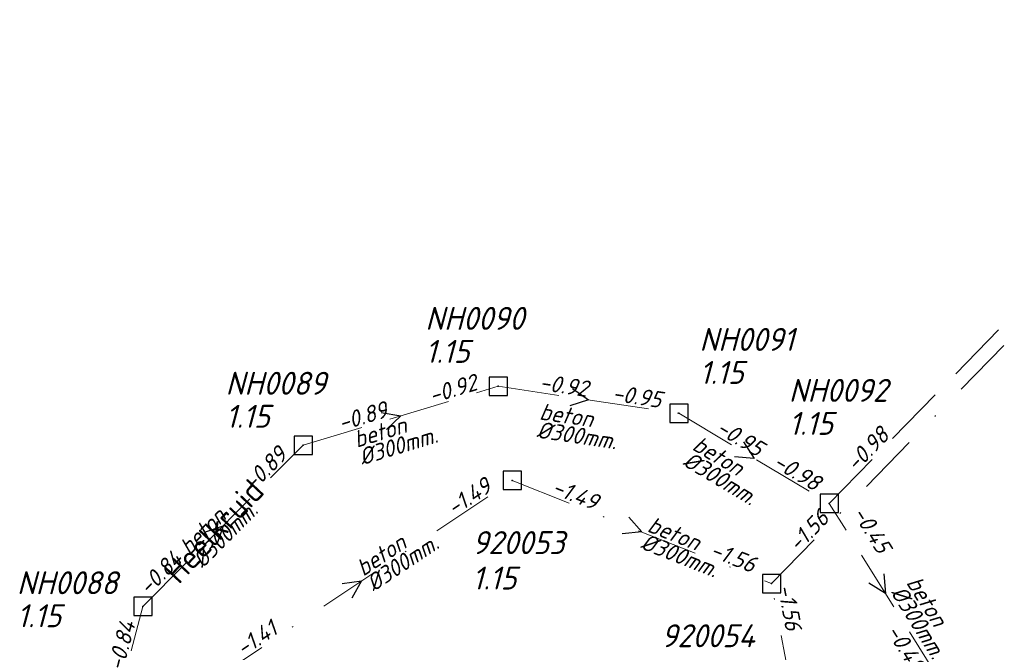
# Model space of a CAD drawing. Header units: metres. Extents: x 152202 to 157341, y 461610 to 468701.
# Tile 209 of 238: x 154469 to 154550, y 468161 to 468213. Entities that reach past the tile are written whole.
import ezdxf
from ezdxf.enums import TextEntityAlignment as Align

# ---------------------------------------------------------------- set-up
doc = ezdxf.new("R2010")
doc.units = ezdxf.units.M
doc.header["$PDMODE"] = 64
doc.header["$PDSIZE"] = 1.5
doc.linetypes.add('RI-HWA', pattern=[7.4, 5, -2.4])
doc.linetypes.add('RI-VWA', pattern=[11, 5, -3, 0, -3])
doc.layers.get('0').update_dxf_attribs({"linetype": 'CONTINUOUS'})
for name, color, linetype, lineweight in [('B-OI-RI-HWA-BOB-T18', 150, 'CONTINUOUS', 18), ('B-OI-RI-HWA-MATERIAAL-T18', 150, 'CONTINUOUS', 18), ('B-OI-RI-HWA-PUTDEKSELHOOGTE-T25', 150, 'CONTINUOUS', 25), ('B-OI-RI-HWA-PUTNUMMER-T25', 150, 'CONTINUOUS', 25), ('B-OI-RI-HWA_DIAMETER-T18', 150, 'CONTINUOUS', 18), ('B-OI-RI-HWA_RIOOLPUT-S', 150, 'CONTINUOUS', 25), ('B-OI-RI-HWA_TRANSPORTLEIDING-G', 150, 'RI-HWA', 18), ('B-OI-RI-STROOMRICHTING-S', 252, 'CONTINUOUS', 25), ('B-OI-RI-VWA-BOB-T18', 34, 'CONTINUOUS', 18), ('B-OI-RI-VWA-DIAMETER-T18', 34, 'CONTINUOUS', 18), ('B-OI-RI-VWA-MATERIAAL-T18', 34, 'CONTINUOUS', 18), ('B-OI-RI-VWA_PUTDEKSELHOOGTE-T25', 34, 'CONTINUOUS', 25), ('B-OI-RI-VWA_PUTNUMMER-T25', 34, 'CONTINUOUS', 25), ('B-OI-RI-VWA_RIOOLPUT-S', 34, 'CONTINUOUS', 25), ('B-OI-RI-VWA_TRANSPORTLEIDING-G', 34, 'RI-VWA', 18), ('B-RO-OG-TOPOGRAFIE-T18', 2, 'CONTINUOUS', 18)]:
    doc.layers.add(name, color=color, linetype=linetype, lineweight=lineweight)
doc.styles.add('NLCS-ISO-M200-T18', font='NLCS-ISO.ttf', dxfattribs={"height": 360})
doc.styles.add('NLCS-ISO-M750-T18_CURSIEF', font='NLCS-ISO.ttf', dxfattribs={"oblique": 15, "height": 1.35})
doc.styles.add('NLCS-ISO-M750-T25_CURSIEF', font='NLCS-ISO.ttf', dxfattribs={"oblique": 15, "height": 1.875})

# ---------------------------------------------------------------- blocks, each defined once
blk = doc.blocks.new('ACMAP_ANN_TEMPLATE_hwa-diam')
at = {"style": 'NLCS-ISO-M750-T18_CURSIEF', "oblique": 15}
blk.add_attdef('hwa-diam', (-3.7, -1.3), '', height=1.35, dxfattribs=at)
blk = doc.blocks.new('ACMAP_ANN_TEMPLATE_hwa-materiaal')
at = {"style": 'NLCS-ISO-M750-T18_CURSIEF', "oblique": 15}
blk.add_attdef('hwa-mat', (-3.7, 0.2), '', height=1.35, dxfattribs=at)
blk = doc.blocks.new('ACMAP_ANN_TEMPLATE_hwa-nap-l')
at = {"style": 'NLCS-ISO-M750-T18_CURSIEF', "oblique": 15}
blk.add_attdef('hwa-nap-l', (3.3, 0.2), '', height=1.35, dxfattribs=at)
blk = doc.blocks.new('ACMAP_ANN_TEMPLATE_hwa-nap-r')
at = {"style": 'NLCS-ISO-M750-T18_CURSIEF', "oblique": 15}
blk.add_attdef('hwa-nap-r', (-5.6, 0.2), '', height=1.35, dxfattribs=at)
blk = doc.blocks.new('ACMAP_ANN_TEMPLATE_vwa-diam')
at = {"style": 'NLCS-ISO-M750-T18_CURSIEF', "oblique": 15}
blk.add_attdef('vwa-diam', (0.3, -1.3), '', height=1.35, dxfattribs=at)
blk = doc.blocks.new('ACMAP_ANN_TEMPLATE_vwa-materiaal')
at = {"style": 'NLCS-ISO-M750-T18_CURSIEF', "oblique": 15}
blk.add_attdef('vwa-mat', (0.3, 0.2), '', height=1.35, dxfattribs=at)
blk = doc.blocks.new('ACMAP_ANN_TEMPLATE_vwa-nap-l')
at = {"style": 'NLCS-ISO-M750-T18_CURSIEF', "oblique": 15}
blk.add_attdef('vwa-nap-l', (3.3, 0.2), '', height=1.35, dxfattribs=at)
blk = doc.blocks.new('ACMAP_ANN_TEMPLATE_vwa-nap-r')
at = {"style": 'NLCS-ISO-M750-T18_CURSIEF', "oblique": 15}
blk.add_attdef('vwa-nap-r', (-5.6, 0.2), '', height=1.35, dxfattribs=at)
blk = doc.blocks.new('ACMAP_ANN_TEMPLATE_hwa-puth')
at = {"color": 0, "linetype": 'ByBlock', "style": 'NLCS-ISO-M750-T25_CURSIEF', "oblique": 15}
blk.add_attdef('hwa-puth', (-9, -6.8), '', height=1.875, dxfattribs=at)
blk = doc.blocks.new('ACMAP_ANN_TEMPLATE_hwa-putnr')
at = {"color": 0, "linetype": 'ByBlock', "style": 'NLCS-ISO-M750-T25_CURSIEF', "oblique": 15}
blk.add_attdef('hwa-putnr', (-9, -4.1), '', height=1.875, dxfattribs=at)
blk = doc.blocks.new('ACMAP_ANN_TEMPLATE_vwa-puth')
at = {"style": 'NLCS-ISO-M750-T25_CURSIEF', "oblique": 15}
blk.add_attdef('vwa-puth', (-3, 5), '', height=1.875, dxfattribs=at)
blk = doc.blocks.new('ACMAP_ANN_TEMPLATE_vwa-putnr')
at = {"style": 'NLCS-ISO-M750-T25_CURSIEF', "oblique": 15}
blk.add_attdef('vaw-putnr', (-3, 7.9), '', height=1.875, dxfattribs=at)

msp = doc.modelspace()

# ---------------------------------------------------------------- linework, layer by layer
at = {"layer": 'B-OI-RI-HWA_RIOOLPUT-S', "transparency": 33554623}
for p in [(154508.19, 468183.08), (154522.95, 468180.87), (154492.25, 468178.26), (154535.24, 468173.51), (154479.15, 468165.09)]:
    msp.add_point(p, dxfattribs=at)
at = {"layer": 'B-OI-RI-HWA_TRANSPORTLEIDING-G', "transparency": 33554623}
for p, q in [((154535.24, 468173.51), (154579.69, 468219.08)), ((154492.25, 468178.26), (154508.19, 468183.08)), ((154508.19, 468183.08), (154522.95, 468180.87)), ((154522.95, 468180.87), (154535.24, 468173.51)), ((154479.15, 468165.09), (154492.25, 468178.26)), ((154544.44, 468158.76), (154535.24, 468173.51)), ((154474.36, 468147.14), (154479.15, 468165.09))]:
    msp.add_line(p, q, dxfattribs=at)
at = {"layer": 'B-OI-RI-STROOMRICHTING-S', "transparency": 33554623}
for points in [[(154514.25, 468182.9), (154515.57, 468181.97), (154514.04, 468181.48)], [(154498.63, 468180.94), (154500.22, 468180.67), (154499.05, 468179.56)], [(154528.23, 468178.55), (154529.1, 468177.19), (154527.49, 468177.31)], [(154518.85, 468172.37), (154519.92, 468171.17), (154518.32, 468171.03)], [(154484.17, 468171.16), (154485.7, 468171.68), (154485.19, 468170.15)], [(154495.42, 468166.96), (154497.02, 468167.17), (154496.22, 468165.77)], [(154539.69, 468167.74), (154539.84, 468166.14), (154538.47, 468166.98)]]:
    msp.add_lwpolyline(points, dxfattribs=at)
at = {"layer": 'B-OI-RI-VWA_RIOOLPUT-S', "transparency": 33554623}
for p in [(154509.33, 468175.38), (154530.52, 468166.95)]:
    msp.add_point(p, dxfattribs=at)
at = {"layer": 'B-OI-RI-VWA_TRANSPORTLEIDING-G', "transparency": 33554623}
for p, q in [((154530.52, 468166.95), (154581.38, 468219.1)), ((154484.7, 468158.95), (154509.33, 468175.38)), ((154509.33, 468175.38), (154530.52, 468166.95)), ((154536.31, 468135.97), (154530.52, 468166.95))]:
    msp.add_line(p, q, dxfattribs=at)

# ---------------------------------------------------------------- block references
at = {"layer": 'B-OI-RI-HWA-BOB-T18', "transparency": 33554623}
ref = msp.add_blockref('ACMAP_ANN_TEMPLATE_hwa-nap-r', (154508.19, 468183.08), dxfattribs=dict(at, rotation=16.82447350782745))
ref.add_attrib('hwa-nap-r', '-0.92', (154502.772, 468181.651), dxfattribs={"layer": '0', "color": 0, "linetype": 'ByBlock', "height": 1.35, "rotation": 16.82447, "style": 'NLCS-ISO-M750-T18_CURSIEF', "oblique": 15})
ref = msp.add_blockref('ACMAP_ANN_TEMPLATE_hwa-nap-l', (154508.19, 468183.08), dxfattribs=dict(at, rotation=351.4844206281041))
ref.add_attrib('hwa-nap-l', '-0.92', (154511.483, 468182.789), dxfattribs={"layer": '0', "color": 0, "linetype": 'ByBlock', "height": 1.35, "rotation": 351.48442, "style": 'NLCS-ISO-M750-T18_CURSIEF', "oblique": 15})
ref = msp.add_blockref('ACMAP_ANN_TEMPLATE_hwa-nap-r', (154522.95, 468180.87), dxfattribs=dict(at, rotation=351.4844206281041))
ref.add_attrib('hwa-nap-r', '-0.95', (154517.441, 468181.897), dxfattribs={"layer": '0', "color": 0, "linetype": 'ByBlock', "height": 1.35, "rotation": 351.48442, "style": 'NLCS-ISO-M750-T18_CURSIEF', "oblique": 15})
ref = msp.add_blockref('ACMAP_ANN_TEMPLATE_hwa-nap-l', (154492.25, 468178.26), dxfattribs=dict(at, rotation=16.82447350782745))
ref.add_attrib('hwa-nap-l', '-0.89', (154495.351, 468179.407), dxfattribs={"layer": '0', "color": 0, "linetype": 'ByBlock', "height": 1.35, "rotation": 16.82447, "style": 'NLCS-ISO-M750-T18_CURSIEF', "oblique": 15})
ref = msp.add_blockref('ACMAP_ANN_TEMPLATE_hwa-nap-l', (154522.95, 468180.87), dxfattribs=dict(at, rotation=329.0842585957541))
ref.add_attrib('hwa-nap-l', '-0.95', (154525.884, 468179.346), dxfattribs={"layer": '0', "color": 0, "linetype": 'ByBlock', "height": 1.35, "rotation": 329.08426, "style": 'NLCS-ISO-M750-T18_CURSIEF', "oblique": 15})
ref = msp.add_blockref('ACMAP_ANN_TEMPLATE_hwa-nap-l', (154535.24, 468173.51), dxfattribs=dict(at, rotation=45.71281895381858))
ref.add_attrib('hwa-nap-l', '-0.98', (154537.401, 468176.012), dxfattribs={"layer": '0', "color": 0, "linetype": 'ByBlock', "height": 1.35, "rotation": 45.71282, "style": 'NLCS-ISO-M750-T18_CURSIEF', "oblique": 15})
ref = msp.add_blockref('ACMAP_ANN_TEMPLATE_hwa-nap-r', (154492.25, 468178.26), dxfattribs=dict(at, rotation=45.15267206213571))
ref.add_attrib('hwa-nap-r', '-0.89', (154488.159, 468174.431), dxfattribs={"layer": '0', "color": 0, "linetype": 'ByBlock', "height": 1.35, "rotation": 45.15267, "style": 'NLCS-ISO-M750-T18_CURSIEF', "oblique": 15})
ref = msp.add_blockref('ACMAP_ANN_TEMPLATE_hwa-nap-r', (154535.24, 468173.51), dxfattribs=dict(at, rotation=329.0842585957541))
ref.add_attrib('hwa-nap-r', '-0.98', (154530.538, 468176.559), dxfattribs={"layer": '0', "color": 0, "linetype": 'ByBlock', "height": 1.35, "rotation": 329.08426, "style": 'NLCS-ISO-M750-T18_CURSIEF', "oblique": 15})
ref = msp.add_blockref('ACMAP_ANN_TEMPLATE_hwa-nap-r', (154539.872, 468167.871), dxfattribs=dict(at, rotation=301.9529785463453))
ref.add_attrib('hwa-nap-r', '-0.45', (154537.078, 468172.728), dxfattribs={"layer": '0', "color": 0, "linetype": 'ByBlock', "height": 1.35, "rotation": 301.95298, "style": 'NLCS-ISO-M750-T18_CURSIEF', "oblique": 15})
ref = msp.add_blockref('ACMAP_ANN_TEMPLATE_hwa-nap-l', (154477.414, 468163.437), dxfattribs=dict(at, rotation=45.15267206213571))
ref.add_attrib('hwa-nap-l', '-0.84', (154479.6, 468165.918), dxfattribs={"layer": '0', "color": 0, "linetype": 'ByBlock', "height": 1.35, "rotation": 45.15267, "style": 'NLCS-ISO-M750-T18_CURSIEF', "oblique": 15})
ref = msp.add_blockref('ACMAP_ANN_TEMPLATE_hwa-nap-r', (154479.15, 468165.09), dxfattribs=dict(at, rotation=75.05864977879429))
ref.add_attrib('hwa-nap-r', '-0.84', (154477.513, 468159.731), dxfattribs={"layer": '0', "color": 0, "linetype": 'ByBlock', "height": 1.35, "rotation": 75.05865, "style": 'NLCS-ISO-M750-T18_CURSIEF', "oblique": 15})
ref = msp.add_blockref('ACMAP_ANN_TEMPLATE_hwa-nap-l', (154537.931, 468165.765), dxfattribs=dict(at, rotation=301.9529785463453))
ref.add_attrib('hwa-nap-l', '-0.48', (154539.847, 468163.071), dxfattribs={"layer": '0', "color": 0, "linetype": 'ByBlock', "height": 1.35, "rotation": 301.95298, "style": 'NLCS-ISO-M750-T18_CURSIEF', "oblique": 15})
at = {"layer": 'B-OI-RI-HWA-MATERIAAL-T18', "transparency": 33554623}
ref = msp.add_blockref('ACMAP_ANN_TEMPLATE_hwa-materiaal', (154515.124, 468179.628), dxfattribs=dict(at, rotation=351.4844206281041))
ref.add_attrib('hwa-mat', 'beton', (154511.495, 468180.373), dxfattribs={"layer": '0', "color": 0, "linetype": 'ByBlock', "height": 1.35, "rotation": 351.48442, "style": 'NLCS-ISO-M750-T18_CURSIEF', "oblique": 15})
ref = msp.add_blockref('ACMAP_ANN_TEMPLATE_hwa-materiaal', (154500.22, 468178.928), dxfattribs=dict(at, rotation=16.82447350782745))
ref.add_attrib('hwa-mat', 'beton', (154496.62, 468178.049), dxfattribs={"layer": '0', "color": 0, "linetype": 'ByBlock', "height": 1.35, "rotation": 16.82447, "style": 'NLCS-ISO-M750-T18_CURSIEF', "oblique": 15})
ref = msp.add_blockref('ACMAP_ANN_TEMPLATE_hwa-materiaal', (154527.021, 468175.884), dxfattribs=dict(at, rotation=329.0842585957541))
ref.add_attrib('hwa-mat', 'beton', (154523.949, 468177.956), dxfattribs={"layer": '0', "color": 0, "linetype": 'ByBlock', "height": 1.35, "rotation": 329.08426, "style": 'NLCS-ISO-M750-T18_CURSIEF', "oblique": 15})
ref = msp.add_blockref('ACMAP_ANN_TEMPLATE_hwa-materiaal', (154485.7, 468171.675), dxfattribs=dict(at, rotation=45.15267206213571))
ref.add_attrib('hwa-mat', 'beton', (154482.949, 468169.193), dxfattribs={"layer": '0', "color": 0, "linetype": 'ByBlock', "height": 1.35, "rotation": 45.15267, "style": 'NLCS-ISO-M750-T18_CURSIEF', "oblique": 15})
ref = msp.add_blockref('ACMAP_ANN_TEMPLATE_hwa-materiaal', (154543.275, 468163.783), dxfattribs=dict(at, rotation=301.9529785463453))
ref.add_attrib('hwa-mat', 'beton', (154541.487, 468167.028), dxfattribs={"layer": '0', "color": 0, "linetype": 'ByBlock', "height": 1.35, "rotation": 301.95298, "style": 'NLCS-ISO-M750-T18_CURSIEF', "oblique": 15})
at = {"layer": 'B-OI-RI-HWA-PUTDEKSELHOOGTE-T25', "transparency": 33554623}
for p in [(154511.225, 468191.797), (154533.628, 468190.075), (154494.906, 468186.49), (154540.931, 468185.909), (154477.854, 468170.182)]:
    msp.add_blockref('ACMAP_ANN_TEMPLATE_hwa-puth', p, dxfattribs=at).add_auto_attribs({'hwa-puth': '1.15'})
at = {"layer": 'B-OI-RI-HWA-PUTNUMMER-T25', "transparency": 33554623}
for p, values in [((154511.225, 468191.797), {'hwa-putnr': 'NH0090'}), ((154533.628, 468190.075), {'hwa-putnr': 'NH0091'}), ((154494.906, 468186.49), {'hwa-putnr': 'NH0089'}), ((154540.931, 468185.909), {'hwa-putnr': 'NH0092'}), ((154477.854, 468170.182), {'hwa-putnr': 'NH0088'})]:
    msp.add_blockref('ACMAP_ANN_TEMPLATE_hwa-putnr', p, dxfattribs=at).add_auto_attribs(values)
at = {"layer": 'B-OI-RI-HWA_DIAMETER-T18', "transparency": 33554623}
ref = msp.add_blockref('ACMAP_ANN_TEMPLATE_hwa-diam', (154515.124, 468179.628), dxfattribs=dict(at, rotation=351.4844206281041))
ref.add_attrib('hwa-diam', '%%c300mm.', (154511.273, 468178.89), dxfattribs={"layer": '0', "color": 0, "linetype": 'ByBlock', "height": 1.35, "rotation": 351.48442, "style": 'NLCS-ISO-M750-T18_CURSIEF', "oblique": 15})
ref = msp.add_blockref('ACMAP_ANN_TEMPLATE_hwa-diam', (154500.22, 468178.928), dxfattribs=dict(at, rotation=16.82447350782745))
ref.add_attrib('hwa-diam', '%%c300mm.', (154497.055, 468176.613), dxfattribs={"layer": '0', "color": 0, "linetype": 'ByBlock', "height": 1.35, "rotation": 16.82447, "style": 'NLCS-ISO-M750-T18_CURSIEF', "oblique": 15})
ref = msp.add_blockref('ACMAP_ANN_TEMPLATE_hwa-diam', (154527.021, 468175.884), dxfattribs=dict(at, rotation=329.0842585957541))
ref.add_attrib('hwa-diam', '%%c300mm.', (154523.178, 468176.669), dxfattribs={"layer": '0', "color": 0, "linetype": 'ByBlock', "height": 1.35, "rotation": 329.08426, "style": 'NLCS-ISO-M750-T18_CURSIEF', "oblique": 15})
ref = msp.add_blockref('ACMAP_ANN_TEMPLATE_hwa-diam', (154485.7, 468171.675), dxfattribs=dict(at, rotation=45.15267206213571))
ref.add_attrib('hwa-diam', '%%c300mm.', (154484.012, 468168.135), dxfattribs={"layer": '0', "color": 0, "linetype": 'ByBlock', "height": 1.35, "rotation": 45.15267, "style": 'NLCS-ISO-M750-T18_CURSIEF', "oblique": 15})
ref = msp.add_blockref('ACMAP_ANN_TEMPLATE_hwa-diam', (154543.275, 468163.783), dxfattribs=dict(at, rotation=301.9529785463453))
ref.add_attrib('hwa-diam', '%%c300mm.', (154540.214, 468166.234), dxfattribs={"layer": '0', "color": 0, "linetype": 'ByBlock', "height": 1.35, "rotation": 301.95298, "style": 'NLCS-ISO-M750-T18_CURSIEF', "oblique": 15})
at = {"layer": 'B-OI-RI-VWA-BOB-T18', "transparency": 33554623}
ref = msp.add_blockref('ACMAP_ANN_TEMPLATE_vwa-nap-r', (154509.33, 468175.38), dxfattribs=dict(at, rotation=33.70616938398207))
ref.add_attrib('vwa-nap-r', '-1.49', (154504.56, 468172.439), dxfattribs={"layer": '0', "color": 0, "linetype": 'ByBlock', "height": 1.35, "rotation": 33.70617, "style": 'NLCS-ISO-M750-T18_CURSIEF', "oblique": 15})
ref = msp.add_blockref('ACMAP_ANN_TEMPLATE_vwa-nap-l', (154509.33, 468175.38), dxfattribs=dict(at, rotation=338.3058945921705))
ref.add_attrib('vwa-nap-l', '-1.49', (154512.47, 468174.346), dxfattribs={"layer": '0', "color": 0, "linetype": 'ByBlock', "height": 1.35, "rotation": 338.30589, "style": 'NLCS-ISO-M750-T18_CURSIEF', "oblique": 15})
ref = msp.add_blockref('ACMAP_ANN_TEMPLATE_vwa-nap-l', (154530.52, 468166.95), dxfattribs=dict(at, rotation=45.71748075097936))
ref.add_attrib('vwa-nap-l', '-1.56', (154532.681, 468169.452), dxfattribs={"layer": '0', "color": 0, "linetype": 'ByBlock', "height": 1.35, "rotation": 45.71748, "style": 'NLCS-ISO-M750-T18_CURSIEF', "oblique": 15})
ref = msp.add_blockref('ACMAP_ANN_TEMPLATE_vwa-nap-r', (154530.52, 468166.95), dxfattribs=dict(at, rotation=338.3058945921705))
ref.add_attrib('vwa-nap-r', '-1.56', (154525.391, 468169.206), dxfattribs={"layer": '0', "color": 0, "linetype": 'ByBlock', "height": 1.35, "rotation": 338.30589, "style": 'NLCS-ISO-M750-T18_CURSIEF', "oblique": 15})
ref = msp.add_blockref('ACMAP_ANN_TEMPLATE_vwa-nap-r', (154531.832, 468161.205), dxfattribs=dict(at, rotation=280.5861522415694))
ref.add_attrib('vwa-nap-r', '-1.56', (154531, 468166.746), dxfattribs={"layer": '0', "color": 0, "linetype": 'ByBlock', "height": 1.35, "rotation": 280.58615, "style": 'NLCS-ISO-M750-T18_CURSIEF', "oblique": 15})
ref = msp.add_blockref('ACMAP_ANN_TEMPLATE_vwa-nap-l', (154484.7, 468158.95), dxfattribs=dict(at, rotation=33.70616938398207))
ref.add_attrib('vwa-nap-l', '-1.41', (154487.334, 468160.948), dxfattribs={"layer": '0', "color": 0, "linetype": 'ByBlock', "height": 1.35, "rotation": 33.70617, "style": 'NLCS-ISO-M750-T18_CURSIEF', "oblique": 15})
at = {"layer": 'B-OI-RI-VWA-DIAMETER-T18', "transparency": 33554623}
ref = msp.add_blockref('ACMAP_ANN_TEMPLATE_vwa-diam', (154497.015, 468167.165), dxfattribs=dict(at, rotation=33.70616938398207))
ref.add_attrib('vwa-diam', '%%c300mm.', (154497.986, 468166.25), dxfattribs={"layer": '0', "color": 0, "linetype": 'ByBlock', "height": 1.35, "rotation": 33.70617, "style": 'NLCS-ISO-M750-T18_CURSIEF', "oblique": 15})
ref = msp.add_blockref('ACMAP_ANN_TEMPLATE_vwa-diam', (154519.925, 468171.165), dxfattribs=dict(at, rotation=338.3058945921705))
ref.add_attrib('vwa-diam', '%%c300mm.', (154519.723, 468169.846), dxfattribs={"layer": '0', "color": 0, "linetype": 'ByBlock', "height": 1.35, "rotation": 338.30589, "style": 'NLCS-ISO-M750-T18_CURSIEF', "oblique": 15})
at = {"layer": 'B-OI-RI-VWA-MATERIAAL-T18', "transparency": 33554623}
ref = msp.add_blockref('ACMAP_ANN_TEMPLATE_vwa-materiaal', (154519.925, 468171.165), dxfattribs=dict(at, rotation=338.3058945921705))
ref.add_attrib('vwa-mat', 'beton', (154520.278, 468171.24), dxfattribs={"layer": '0', "color": 0, "linetype": 'ByBlock', "height": 1.35, "rotation": 338.30589, "style": 'NLCS-ISO-M750-T18_CURSIEF', "oblique": 15})
ref = msp.add_blockref('ACMAP_ANN_TEMPLATE_vwa-materiaal', (154497.015, 468167.165), dxfattribs=dict(at, rotation=33.70616938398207))
ref.add_attrib('vwa-mat', 'beton', (154497.154, 468167.498), dxfattribs={"layer": '0', "color": 0, "linetype": 'ByBlock', "height": 1.35, "rotation": 33.70617, "style": 'NLCS-ISO-M750-T18_CURSIEF', "oblique": 15})
at = {"layer": 'B-OI-RI-VWA_PUTDEKSELHOOGTE-T25', "transparency": 33554623}
ref = msp.add_blockref('ACMAP_ANN_TEMPLATE_vwa-puth', (154509.059, 468161.465), dxfattribs=at)
ref.add_attrib('vwa-puth', '1.15', (154506.059, 468166.465), dxfattribs={"layer": '0', "color": 0, "linetype": 'ByBlock', "height": 1.875, "style": 'NLCS-ISO-M750-T25_CURSIEF', "oblique": 15})
at = {"layer": 'B-OI-RI-VWA_PUTNUMMER-T25', "transparency": 33554623}
ref = msp.add_blockref('ACMAP_ANN_TEMPLATE_vwa-putnr', (154509.059, 468161.465), dxfattribs=at)
ref.add_attrib('vaw-putnr', '920053', (154506.059, 468169.365), dxfattribs={"layer": '0', "color": 0, "linetype": 'ByBlock', "height": 1.875, "style": 'NLCS-ISO-M750-T25_CURSIEF', "oblique": 15})
ref = msp.add_blockref('ACMAP_ANN_TEMPLATE_vwa-putnr', (154524.504, 468153.847), dxfattribs=at)
ref.add_attrib('vaw-putnr', '920054', (154521.504, 468161.747), dxfattribs={"layer": '0', "color": 0, "linetype": 'ByBlock', "height": 1.875, "style": 'NLCS-ISO-M750-T25_CURSIEF', "oblique": 15})

# ---------------------------------------------------------------- texts
at = {"layer": 'B-RO-OG-TOPOGRAFIE-T18', "style": 'NLCS-ISO-M200-T18'}
msp.add_text('Heelkruid', height=1.875, rotation=46.8, dxfattribs=at).set_placement((154484.951, 468171.244), align=Align.MIDDLE)

doc.saveas('drawing.dxf')
